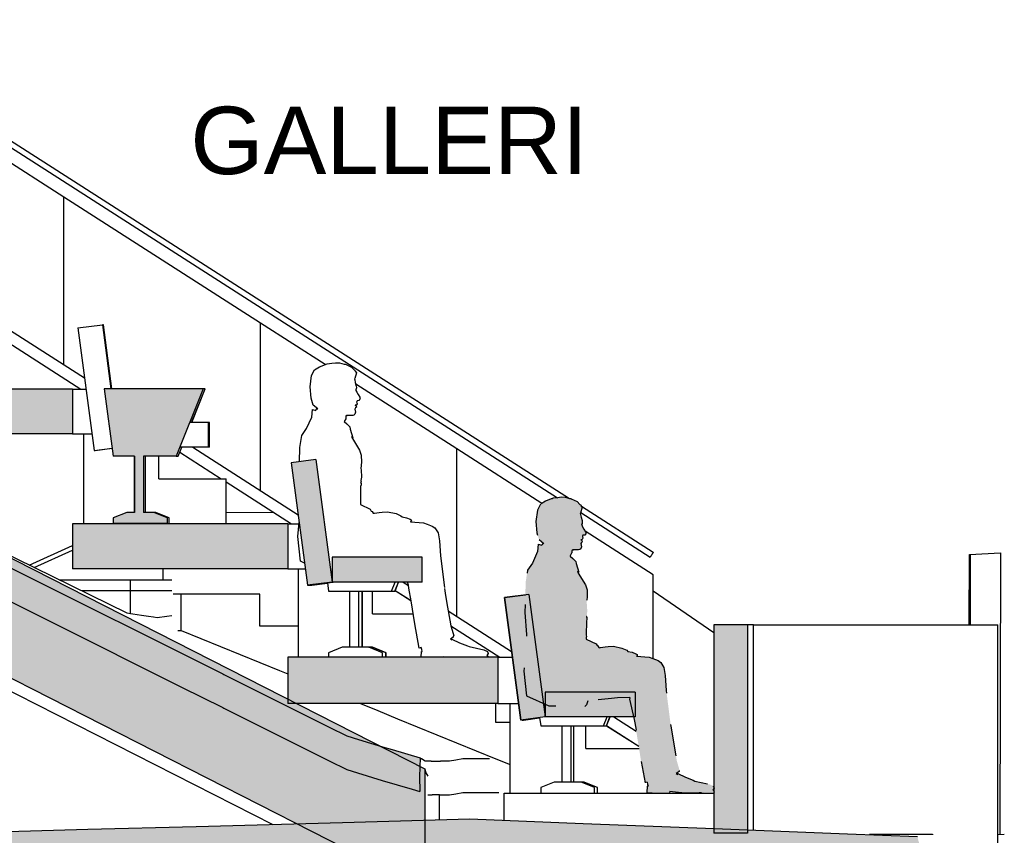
# Model space of a CAD drawing. Header units: millimetres. Extents: x 104309 to 136725, y -2961 to 21551.
# Tile 17 of 21: x 112759 to 117141, y 9330 to 12960. Entities that reach past the tile are written whole.
import ezdxf

# ---------------------------------------------------------------- set-up
doc = ezdxf.new("R2010")
doc.units = ezdxf.units.MM
doc.header["$LTSCALE"] = 0.5
doc.header["$MEASUREMENT"] = 0
doc.linetypes.add('PLINE', pattern=[0])
doc.linetypes.add('Små Stiplet', pattern=[564.444444, 282.222222, -282.222222])
for name, color, linetype in [('24-- Innervegger', 7, 'Continuous'), ('25- Dekke eksisterende salen', 7, 'Continuous'), ('25- Dekke eksisterende salen (Skravur)', 7, 'Continuous'), ('25- Dekke eksisterende salen(Nye konstruksjoner)', 7, 'Continuous'), ('253- Oppforet gulv_ påstøp (Skravur)(Nye konstruksjoner)', 7, 'Continuous'), ('253- Oppforet gulv_ påstøp(Nye konstruksjoner)', 7, 'Continuous'), ('26-- Yttertak', 7, 'Continuous'), ('26-- Yttertak (Skravur)', 7, 'Continuous'), ('27-- Fast inventar (Skravur)(Nye konstruksjoner)', 7, 'Continuous'), ('27-- Fast inventar(Nye konstruksjoner)', 7, 'Continuous'), ('281- Innvendige trapper(Nye konstruksjoner)', 7, 'Continuous'), ('287- Andre rekkverk_ håndlister og fendere (Skravur)(Nye konstruksjoner)', 7, 'Continuous'), ('287- Andre rekkverk_ håndlister og fendere(Nye konstruksjoner)', 7, 'Continuous'), ('68-- Inventar (løst) (Skravur)(Nye konstruksjoner)', 7, 'Continuous'), ('68-- Inventar (løst)(Nye konstruksjoner)', 7, 'Continuous'), ('838- Annen tekst', 7, 'Continuous')]:
    doc.layers.add(name, color=color, linetype=linetype)
doc.styles.add('GENERATED_STYLE_1', font='arial.ttf')

msp = doc.modelspace()

# ---------------------------------------------------------------- hatches: boundary and pattern name
at = {"layer": '25- Dekke eksisterende salen (Skravur)', "linetype": 'Continuous'}
for points in [[(108883.3, 12478), (108886.9, 12330.5), (108886.9, 12328), (108894.7, 12324.1), (109300.3, 12120.3), (109618.1, 11960.9), (109697.2, 11921.5), (110412.6, 11547.3), (110743, 11375.2), (111130.9, 11173.2), (111627.5, 10913.7), (112301, 10578.2), (112577.5, 10440.1), (112902.1, 10278), (113479.4, 9990.1), (113662.7, 9898.5), (113666.8, 9896.4), (113869.9, 9794.9), (113874.4, 9792.6), (114136.5, 9661.5), (114214.9, 9622.4), (114262.6, 9607.5), (114371.4, 9574.7), (114505.1, 9535.2), (114540.2, 9524.5), (114538.3, 9591.8), (114540.6, 9674.5), (114416.4, 9712), (114373.4, 9724.1), (114267.1, 9756.2), (114214.9, 9772.4), (114136.5, 9811.5), (113874.4, 9942.6), (113869.9, 9944.9), (113666.8, 10046.4), (113662.7, 10048.5), (113479.4, 10140.1), (112902.1, 10428), (112577.5, 10590.1), (112301, 10728.2), (111627.5, 11063.7), (111130.9, 11323.2), (110743, 11525.2), (110412.6, 11697.3), (109697.2, 12071.5), (109618.1, 12110.9), (109300.3, 12270.3), (108891, 12474.2)], [(111728.3, 9340), (111728.3, 9190), (114369.6, 9190), (113995.3, 9380.5), (113544.3, 9368.3), (113062.3, 9355.2), (112498.3, 9340)], [(114561.6, 9190), (116787.6, 9190), (116778.9, 9232.2), (116753.6, 9323.5), (116442.6, 9335.5), (115997.6, 9352.9), (115997.6, 9340.3), (115847.6, 9340.3), (115847.6, 9358.7), (115265.9, 9381.6), (114762, 9401.2), (114561.6, 9395.8)]]:
    msp.add_hatch(color=256, dxfattribs=at).paths.add_polyline_path(points)
at = {"layer": '253- Oppforet gulv_ påstøp (Skravur)(Nye konstruksjoner)', "linetype": 'Continuous'}
for points in [[(112045.3, 11316.3), (112045.3, 11116.3), (112993.7, 11116.3), (112993.7, 11316.3)], [(112993.3, 10716.5), (112993.3, 10516.3), (113952.2, 10516.3), (113952.2, 10716.5)], [(114887, 9916.3), (114887, 10122.3), (113952.2, 10122.3), (113952.2, 9916.3)]]:
    msp.add_hatch(color=256, dxfattribs=at).paths.add_polyline_path(points)
at = {"layer": '26-- Yttertak (Skravur)', "linetype": 'Continuous'}
for points in [[(108986.3, 12464), (108986.3, 12426.7), (109300.3, 12270.3), (109618.1, 12110.9), (109697.2, 12071.5), (110412.6, 11697.3), (110743, 11525.2), (111130.9, 11323.2), (111627.5, 11063.7), (112301, 10728.2), (112577.5, 10590.1), (112902.1, 10428), (113479.4, 10140.1), (113662.7, 10048.5), (113666.8, 10046.4), (113869.9, 9944.9), (113874.4, 9942.6), (114136.5, 9811.5), (114214.9, 9772.4), (114267.1, 9756.2), (114361.2, 9727.8), (113991, 9916.3), (113952.2, 9916.3), (113952.2, 9936)], [(108986.3, 11930.5), (114369.6, 9190), (114561.6, 9190), (114561.6, 9625.8), (114539.6, 9637), (114538.3, 9591.8), (114540.2, 9524.5), (114505.1, 9535.2), (114371.4, 9574.7), (114262.6, 9607.5), (114214.9, 9622.4), (114136.5, 9661.5), (113874.4, 9792.6), (113869.9, 9794.9), (113666.8, 9896.4), (113662.7, 9898.5), (113479.4, 9990.1), (112902.1, 10278), (112577.5, 10440.1), (112301, 10578.2), (111627.5, 10913.7), (111130.9, 11173.2), (110743, 11375.2), (110412.6, 11547.3), (109697.2, 11921.5), (109618.1, 11960.9), (109300.3, 12120.3), (108986.3, 12278.1)]]:
    msp.add_hatch(color=256, dxfattribs=at).paths.add_polyline_path(points)
at = {"layer": '27-- Fast inventar (Skravur)(Nye konstruksjoner)', "linetype": 'Continuous'}
for points in [[(113215.3, 11017.3), (113455.3, 11017.3), (113575.3, 11317.3), (113135.3, 11317.3), (113175.3, 11017.3)], [(113310.3, 10767.3), (113310.3, 11017.3), (113270.3, 11017.3), (113270.3, 10767.3)], [(113967.4, 10987.9), (114040.1, 10442.7), (114149.1, 10457.3), (114076.5, 11002.4)], [(113175.3, 10717.3), (113415.3, 10717.3), (113415.3, 10742.3), (113355.3, 10767.3), (113235.3, 10767.3), (113175.3, 10742.3)], [(114549.2, 10457.3), (114549.2, 10567.3), (114149.1, 10567.3), (114149.1, 10457.3)], [(114915.9, 10387.9), (114988.6, 9842.7), (115097.6, 9857.3), (115089.5, 9917.8), (115013.7, 9951.2), (115002.1, 10060.5), (115011.1, 10159.9), (115014.9, 10224), (115007.4, 10322.1), (115009.2, 10400.3)], [(115497.6, 9857.3), (115497.6, 9967.3), (115097.6, 9967.3), (115097.6, 9857.3)]]:
    msp.add_hatch(color=256, dxfattribs=at).paths.add_polyline_path(points)
at = {"layer": '287- Andre rekkverk_ håndlister og fendere (Skravur)(Nye konstruksjoner)', "linetype": 'Continuous'}
msp.add_hatch(color=256, dxfattribs=at).paths.add_polyline_path([(115849.8, 9521.9), (115847.6, 9521.9), (115847.6, 9340.3), (115997.6, 9340.3), (115997.6, 10267.3), (115847.6, 10267.3), (115847.6, 9543.6), (115848.9, 9540.1), (115847.6, 9538.3), (115847.6, 9527.4), (115849.8, 9523)])
at = {"layer": '68-- Inventar (løst) (Skravur)(Nye konstruksjoner)', "linetype": 'Continuous'}
msp.add_hatch(color=256, dxfattribs=at).paths.add_polyline_path([(115011.1, 10159.9), (115002.1, 10060.5), (115013.7, 9951.2), (115097.6, 9914.2), (115097.6, 9967.3), (115497.6, 9967.3), (115497.6, 9857.3), (115490.7, 9857.3), (115493.5, 9844.8), (115496.1, 9831.1), (115505.7, 9775), (115522.1, 9672.6), (115541.8, 9564.3), (115542.3, 9564.4), (115551.2, 9566.5), (115553.2, 9558.3), (115555.8, 9549), (115551.9, 9549), (115550.4, 9521), (115558.2, 9519.1), (115573, 9518.6), (115651.4, 9517.7), (115652.2, 9526.1), (115664.3, 9524.8), (115718.2, 9518.7), (115742.9, 9519.1), (115782.3, 9520), (115822.4, 9521.2), (115842, 9521.7), (115849.8, 9521.9), (115849.8, 9522), (115849.8, 9523), (115845.3, 9532), (115842.8, 9532.2), (115848.9, 9540.1), (115845.1, 9550.1), (115829.8, 9556.4), (115764, 9571), (115756.2, 9575.3), (115721.7, 9588.6), (115687.6, 9604.8), (115684, 9603.3), (115687.4, 9601.4), (115687.4, 9600.9), (115680.8, 9604.8), (115693.8, 9613.7), (115693.1, 9616.6), (115695.7, 9618.8), (115683.8, 9659.1), (115683, 9662.8), (115664, 9771.8), (115657.8, 9808.2), (115654.8, 9830.4), (115636.4, 9974.7), (115632, 10041.8), (115626, 10077.5), (115612.2, 10099.7), (115599.9, 10107.5), (115577.2, 10116.5), (115560.7, 10122.3), (115503.3, 10126.9), (115503.7, 10127.4), (115505, 10127.5), (115506.2, 10128.7), (115507.3, 10130), (115506.9, 10134.8), (115501.1, 10138), (115484.9, 10144.5), (115465.8, 10148.8), (115460.2, 10153.7), (115438.8, 10163.1), (115401.3, 10171.6), (115377.7, 10169.7), (115364.2, 10168.6), (115343.5, 10165.7), (115339.7, 10164.7), (115336.5, 10165.2), (115332.1, 10173), (115328.3, 10174.5), (115324.2, 10182.5), (115280, 10203.1), (115280, 10204.4), (115280, 10209.9), (115280.8, 10215.4), (115280.1, 10220.4), (115280.7, 10283.5), (115281.3, 10284.4), (115283.3, 10291), (115283.2, 10298.4), (115282.5, 10300.4), (115281.7, 10300.4), (115281, 10299.4), (115281.6, 10303.4), (115283.2, 10303.5), (115282.5, 10309.9), (115284.9, 10325.9), (115283.2, 10358.5), (115281.7, 10363.1), (115284.9, 10392.1), (115284.3, 10423.2), (115276.5, 10444.7), (115244.9, 10496.6), (115242.4, 10501.9), (115241.5, 10506.3), (115246.6, 10500.9), (115235.3, 10539.1), (115233.4, 10548.7), (115220.8, 10561.6), (115220.5, 10561.9), (115208.5, 10573.1), (115208.5, 10573.5), (115214.9, 10585.4), (115216.1, 10587), (115215.4, 10593.9), (115216.1, 10597.6), (115221.3, 10599.2), (115218.6, 10599.9), (115240.1, 10600.3), (115246.4, 10600.2), (115251.3, 10601.5), (115255.9, 10605.5), (115257.7, 10609.4), (115258.5, 10614.1), (115255.6, 10628.3), (115258.9, 10633.2), (115262.2, 10636.1), (115260.9, 10642.6), (115257.7, 10644.8), (115256.8, 10645.3), (115258.3, 10645.7), (115259.8, 10645.6), (115262.7, 10647), (115265.6, 10651.8), (115265.7, 10652.5), (115263.4, 10659.5), (115263.8, 10661.1), (115265.5, 10665.1), (115265.5, 10665.1), (115273.8, 10666.4), (115278.4, 10672.3), (115278.8, 10675.1), (115278.1, 10677.9), (115277.2, 10680.9), (115269.7, 10693.2), (115263.9, 10703), (115260.3, 10711.2), (115259.7, 10713.2), (115261.3, 10718.2), (115262.5, 10722.8), (115262.5, 10724.1), (115262, 10730.4), (115257, 10746.4), (115255, 10757.8), (115253.7, 10763.4), (115255.1, 10763.6), (115262.7, 10790.1), (115256.8, 10796.7), (115256.9, 10798.7), (115252, 10802.2), (115240.4, 10815.2), (115213.4, 10828.2), (115208.3, 10827.7), (115187.3, 10834.1), (115168.8, 10834.4), (115153.5, 10832.7), (115132.7, 10829.9), (115128.1, 10827.7), (115124.3, 10827), (115098.8, 10816.8), (115076.2, 10803.3), (115062.8, 10777.5), (115056.3, 10726.7), (115060.7, 10676.4), (115070, 10646.2), (115091.2, 10629.4), (115090.1, 10629.8), (115086.8, 10628.7), (115082.1, 10622.6), (115081.9, 10622), (115066.6, 10626.5), (115063.4, 10592.5), (115040.3, 10541.7), (115018.9, 10510), (115010.6, 10457.4), (115007.4, 10322.1), (115014.9, 10224)])

# ---------------------------------------------------------------- linework, layer by layer
at = {"layer": '24-- Innervegger', "linetype": 'PLINE'}
for p, q in [((113892, 10765.1), (113677.5, 10766)), ((112801.2, 10533), (112993.3, 10619.2)), ((112822.7, 10522.5), (112993.3, 10599)), ((116984.7, 10267.3), (116985.3, 10579.7)), ((116985.3, 10579.7), (117123.3, 10586.6)), ((116990.1, 10267.3), (116990.7, 10579.9)), ((117123.3, 10586.6), (117120.8, 9333.5)), ((113396.1, 10516.3), (113396.1, 10467.5)), ((115578.5, 10418.4), (115847.6, 10232.3))]:
    msp.add_line(p, q, dxfattribs=at)
at = {"layer": '25- Dekke eksisterende salen', "linetype": 'PLINE'}
for p, q in [((112288.3, 10784.6), (113235.4, 10320)), ((113235.4, 10320), (113252.2, 10317.4)), ((113252.2, 10317.4), (113262.9, 10315.8)), ((113262.9, 10315.8), (113281.6, 10312.9)), ((113281.6, 10312.9), (113300.4, 10310)), ((113300.4, 10310), (113332, 10305.5)), ((113332, 10305.5), (113355, 10302.2)), ((113355, 10302.2), (113370.8, 10300)), ((113370.8, 10300), (113414.2, 10305.9)), ((113414.2, 10305.9), (113435.8, 10308.9)), ((114540.6, 9674.5), (114547.5, 9670)), ((114563, 9660), (114547.5, 9670)), ((114590.8, 9660), (114563, 9660)), ((114590.8, 9660), (114630.9, 9660)), ((114671, 9660), (114630.9, 9660)), ((114699.8, 9665), (114671, 9660)), ((114731.3, 9670), (114699.8, 9665)), ((114768.4, 9670), (114731.3, 9670)), ((114808.7, 9670), (114768.4, 9670)), ((114849.3, 9670), (114808.7, 9670)), ((114574.5, 9510), (114594.9, 9510)), ((114626.8, 9510), (114594.9, 9510)), ((114626.8, 9510), (114671, 9510)), ((114671, 9510), (114699.8, 9515)), ((114699.8, 9515), (114731.3, 9520)), ((114731.3, 9520), (114768.4, 9520)), ((114768.4, 9520), (114808.7, 9520)), ((114808.7, 9520), (114853.8, 9520)), ((114853.8, 9520), (114891.6, 9520)), ((117140.6, 9333.7), (117111.2, 9332.7))]:
    msp.add_line(p, q, dxfattribs=at)
at = {"layer": '25- Dekke eksisterende salen', "linetype": 'PLINE', "flags": 128}
for points in [[(108883.3, 12478), (108891, 12474.2), (109300.3, 12270.3), (109618.1, 12110.9), (109697.2, 12071.5), (110412.6, 11697.3), (110743, 11525.2), (111130.9, 11323.2), (111627.5, 11063.7), (112301, 10728.2), (112577.5, 10590.1), (112902.1, 10428), (113479.4, 10140.1), (113662.7, 10048.5), (113666.8, 10046.4), (113869.9, 9944.9), (113874.4, 9942.6), (114136.5, 9811.5), (114214.9, 9772.4), (114267.1, 9756.2), (114373.4, 9724.1), (114416.4, 9712), (114540.6, 9674.5)], [(108886.9, 12328), (108894.7, 12324.1), (109300.3, 12120.3), (109618.1, 11960.9), (109697.2, 11921.5), (110412.6, 11547.3), (110743, 11375.2), (111130.9, 11173.2), (111627.5, 10913.7), (112301, 10578.2), (112577.5, 10440.1), (112902.1, 10278), (113479.4, 9990.1), (113662.7, 9898.5), (113666.8, 9896.4), (113869.9, 9794.9), (113874.4, 9792.6), (114136.5, 9661.5), (114214.9, 9622.4), (114262.6, 9607.5), (114371.4, 9574.7), (114505.1, 9535.2), (114540.2, 9524.5)], [(114540.6, 9674.5), (114538.3, 9591.8), (114540.2, 9524.5)], [(116753.6, 9323.5), (116442.6, 9335.5), (115849.5, 9358.7), (115265.9, 9381.6), (114762, 9401.2), (114194.8, 9386), (113544.3, 9368.3), (113062.3, 9355.2), (112498.3, 9340), (111481.9, 9340)]]:
    msp.add_lwpolyline(points, dxfattribs=at)
at = {"layer": '25- Dekke eksisterende salen(Nye konstruksjoner)', "linetype": 'PLINE'}
for p, q in [((112934.7, 10467.5), (113252.2, 10467.5)), ((113252.2, 10467.5), (113435.8, 10467.5)), ((113252.2, 10417.5), (113252.2, 10467.5)), ((113252.2, 10417.5), (113036.6, 10417.5)), ((113435.8, 10417.5), (113252.2, 10417.5)), ((113252.2, 10317.4), (113252.2, 10417.5))]:
    msp.add_line(p, q, dxfattribs=at)
at = {"layer": '253- Oppforet gulv_ påstøp(Nye konstruksjoner)', "linetype": 'PLINE'}
for p, q in [((112993.7, 11316.3), (112045.3, 11316.3)), ((112993.7, 11316.3), (113001.5, 11316.3)), ((112993.7, 11316.3), (112993.7, 11116.3)), ((113001.5, 11316.3), (113023, 11316.3)), ((113023, 11316.3), (113054.1, 11316.3)), ((112993.7, 11116.3), (112045.3, 11116.3)), ((112993.7, 11116.3), (113001.5, 11116.3)), ((113001.5, 11116.3), (113023, 11116.3)), ((113023, 11116.3), (113054.5, 11116.3)), ((113044.1, 10716.5), (113044.1, 11116.3)), ((113044.1, 11116.3), (113080.8, 11116.3)), ((113377.5, 10916.3), (113377.5, 11017.3)), ((113377.5, 10916.3), (113677.5, 10916.3)), ((113677.5, 10716.5), (113677.5, 10916.3)), ((112993.3, 10716.5), (112993.3, 10516.3)), ((113952.2, 10716.5), (112993.3, 10716.5)), ((113377.5, 10716.5), (113377.5, 10717.3)), ((113952.2, 10716.5), (113959.3, 10716.5)), ((113952.2, 10716.5), (113952.2, 10516.3)), ((113959.3, 10716.5), (113979.3, 10716.5)), ((113979.3, 10716.5), (114002.2, 10716.5)), ((113952.2, 10516.3), (112993.3, 10516.3)), ((113952.2, 10516.3), (113959.3, 10516.3)), ((113959.3, 10516.3), (113979.3, 10516.3)), ((113979.3, 10516.3), (114009.4, 10516.3)), ((113999.1, 10122.3), (113999.1, 10516.3)), ((113999.1, 10516.3), (114030.3, 10516.3)), ((114329.5, 10316.3), (114329.5, 10417.3)), ((114329.5, 10316.3), (114509.8, 10316.3)), ((113952.2, 10122.3), (113952.2, 9916.3)), ((114887, 10122.3), (113952.2, 10122.3)), ((114887, 10122.3), (114898, 10122.3)), ((114887, 10122.3), (114887, 9916.3)), ((114898, 10122.3), (114921.3, 10122.3)), ((114921.3, 10122.3), (114951.1, 10122.3)), ((114887, 9916.3), (113952.2, 9916.3)), ((114887, 9916.3), (114898, 9916.3)), ((114898, 9916.3), (114921.3, 9916.3)), ((114921.3, 9916.3), (114954.5, 9916.3)), ((114941.1, 9517.3), (114941.1, 9916.3)), ((114941.1, 9916.3), (114978.6, 9916.3)), ((115278.9, 9716.3), (115278.9, 9817.3)), ((115278.9, 9716.3), (115515.1, 9716.3)), ((114915.6, 9517.3), (115077.4, 9517.3)), ((114915.6, 9395.3), (114915.6, 9517.3)), ((115330.3, 9517.3), (115847.6, 9517.3)), ((115578.8, 9517.3), (115578.8, 9518.6))]:
    msp.add_line(p, q, dxfattribs=at)
at = {"layer": '26-- Yttertak', "linetype": 'PLINE'}
for p, q in [((108986.3, 12464), (114561.6, 9625.8)), ((108986.3, 11930.5), (114561.6, 9092.3)), ((112632.7, 10015.4), (113885.1, 9377.5)), ((114561.6, 9625.8), (114566.6, 9608.4)), ((114561.6, 9625.8), (114561.6, 9092.3)), ((114566.6, 9608.4), (114575.6, 9593.9)), ((114626.9, 9397.6), (114626.9, 9510))]:
    msp.add_line(p, q, dxfattribs=at)
at = {"layer": '27-- Fast inventar(Nye konstruksjoner)', "linetype": 'PLINE'}
for p, q in [((113017.9, 11587.9), (113126.9, 11602.4)), ((113017.9, 11587.9), (113090.6, 11042.7)), ((113131.4, 11602.4), (113126.9, 11602.4)), ((113126.9, 11602.4), (113164.9, 11317.3)), ((113169.4, 11317.3), (113131.4, 11602.4)), ((113135.1, 11317.3), (113175.1, 11017.3)), ((113135.3, 11317.3), (113135.1, 11317.3)), ((113135.3, 11317.3), (113175.3, 11017.3)), ((113575.3, 11317.3), (113135.3, 11317.3)), ((113575.3, 11317.3), (113455.3, 11017.3)), ((113524.1, 11167.3), (113584.1, 11317.3)), ((113524.5, 11167.3), (113584.5, 11317.3)), ((113584.1, 11317.3), (113575.3, 11317.3)), ((113584.1, 11317.3), (113584.5, 11317.3)), ((113599.6, 11167.3), (113515.3, 11167.3)), ((113604.1, 11167.3), (113599.6, 11167.3)), ((113599.6, 11057.3), (113599.6, 11167.3)), ((113604.1, 11057.3), (113604.1, 11167.3)), ((113090.6, 11042.7), (113170.3, 11053.3)), ((113090.6, 11042.7), (113095.1, 11042.7)), ((113095.1, 11042.7), (113170.3, 11052.8)), ((113464.1, 11017.3), (113480.1, 11057.3)), ((113464.5, 11017.3), (113480.5, 11057.3)), ((113599.6, 11057.3), (113471.3, 11057.3)), ((113604.1, 11057.3), (113599.6, 11057.3)), ((113175.3, 11017.3), (113175.1, 11017.3)), ((113270.1, 10767.3), (113270.1, 11017.3)), ((113270.3, 11017.3), (113270.3, 10767.3)), ((113310.3, 11017.3), (113310.3, 10767.3)), ((113455.3, 11017.3), (113310.3, 11017.3)), ((113319.1, 10767.3), (113319.1, 11017.3)), ((113319.5, 10767.3), (113319.5, 11017.3)), ((113455.3, 11017.3), (113464.1, 11017.3)), ((113464.1, 11017.3), (113464.5, 11017.3)), ((114076.5, 11002.4), (113967.4, 10987.9)), ((114077.5, 11002.4), (114076.5, 11002.4)), ((114076.5, 11002.4), (114149.1, 10457.3)), ((113967.4, 10987.9), (114040.1, 10442.7)), ((113235.1, 10767.3), (113175.1, 10742.3)), ((113175.1, 10742.3), (113175.1, 10717.3)), ((113175.3, 10742.3), (113175.1, 10742.3)), ((113175.3, 10742.3), (113175.3, 10717.3)), ((113235.3, 10767.3), (113235.1, 10767.3)), ((113364.1, 10767.3), (113355.3, 10767.3)), ((113424.1, 10742.3), (113364.1, 10767.3)), ((113364.1, 10767.3), (113364.5, 10767.3)), ((113424.5, 10742.3), (113364.5, 10767.3)), ((113415.3, 10742.3), (113415.3, 10717.3)), ((113424.1, 10717.3), (113424.1, 10742.3)), ((113424.1, 10742.3), (113424.5, 10742.3)), ((113424.5, 10717.3), (113424.5, 10742.3)), ((113175.3, 10717.3), (113175.1, 10717.3)), ((113415.3, 10717.3), (113175.3, 10717.3)), ((113415.3, 10717.3), (113424.1, 10717.3)), ((113424.1, 10717.3), (113424.5, 10717.3)), ((114149.1, 10567.3), (114149.1, 10457.3)), ((114549.2, 10567.3), (114149.1, 10567.3)), ((114550.2, 10567.3), (114549.2, 10567.3)), ((114549.2, 10567.3), (114549.2, 10457.3)), ((114149.1, 10489.3), (114147.1, 10504.5)), ((114040.1, 10442.7), (114044.4, 10442.7)), ((114044.4, 10442.7), (114128.5, 10453.9)), ((114045.4, 10442.7), (114128.6, 10453.8)), ((114045.4, 10442.9), (114045.4, 10442.7)), ((114045.4, 10442.7), (114059.2, 10442.7)), ((114059.2, 10442.7), (114128.8, 10452)), ((114128.5, 10453.9), (114153.4, 10457.3)), ((114128.5, 10453.9), (114133.4, 10417.3)), ((114413.4, 10417.3), (114429.4, 10457.3)), ((114414, 10417.3), (114430, 10457.3)), ((114428.1, 10417.3), (114444.1, 10457.3)), ((114429.4, 10417.3), (114445.4, 10457.3)), ((114550.2, 10457.3), (114549.2, 10457.3)), ((114133.4, 10417.3), (114173.4, 10417.3)), ((114173.4, 10417.3), (114413.4, 10417.3)), ((114228.5, 10167.3), (114228.5, 10417.3)), ((114268.5, 10167.3), (114268.5, 10417.3)), ((114268.9, 10167.3), (114268.9, 10417.3)), ((114283.3, 10167.3), (114283.3, 10417.3)), ((114284.3, 10167.3), (114284.3, 10417.3)), ((114413.4, 10417.3), (114414, 10417.3)), ((114414, 10417.3), (114428.1, 10417.3)), ((114428.1, 10417.3), (114429.4, 10417.3)), ((114915.7, 10387.9), (115009.2, 10400.4)), ((114988.4, 9842.7), (114915.7, 10387.9)), ((114915.7, 10387.9), (114915.9, 10387.9)), ((115024.9, 10402.4), (114915.9, 10387.9)), ((114915.9, 10387.9), (114988.6, 9842.7)), ((115024.9, 10402.4), (115097.6, 9857.3)), ((114193.4, 10167.3), (114133.4, 10142.3)), ((114313.4, 10167.3), (114193.4, 10167.3)), ((114373.4, 10142.3), (114313.4, 10167.3)), ((114313.4, 10167.3), (114314, 10167.3)), ((114374, 10142.3), (114314, 10167.3)), ((114328.2, 10167.3), (114314, 10167.3)), ((114388.1, 10142.3), (114328.2, 10167.3)), ((114328.2, 10167.3), (114329.4, 10167.3)), ((114389.4, 10142.3), (114329.4, 10167.3)), ((114133.4, 10142.3), (114133.4, 10122.3)), ((114373.4, 10122.3), (114373.4, 10142.3)), ((114373.4, 10142.3), (114374, 10142.3)), ((114374, 10122.3), (114374, 10142.3)), ((114388.1, 10122.3), (114388.1, 10142.3)), ((114388.1, 10142.3), (114389.4, 10142.3)), ((114389.4, 10122.3), (114389.4, 10142.3)), ((115097.6, 9967.3), (115097.6, 9857.3)), ((115497.6, 9967.3), (115097.6, 9967.3)), ((115497.6, 9967.3), (115497.6, 9857.3)), ((115097.4, 9858.6), (115097.4, 9914.3)), ((114988.6, 9842.7), (114988.4, 9842.7)), ((114993, 9843.3), (114993.1, 9842.7)), ((114993.1, 9842.7), (115072.6, 9853.3)), ((114993.1, 9842.7), (115000.6, 9842.7)), ((115000.6, 9842.7), (115072.7, 9852.3)), ((115072.5, 9853.9), (115077.4, 9817.3)), ((115072.5, 9853.9), (115077.4, 9817.3)), ((115077.4, 9817.3), (115117.4, 9817.3)), ((115117.4, 9817.3), (115357.4, 9817.3)), ((115172.4, 9567.3), (115172.4, 9817.3)), ((115172.4, 9567.3), (115172.4, 9817.3)), ((115212.4, 9567.3), (115212.4, 9817.3)), ((115224.7, 9567.3), (115224.7, 9817.3)), ((115225.2, 9567.3), (115225.2, 9817.3)), ((115357.4, 9817.3), (115373.4, 9857.3)), ((115357.4, 9817.3), (115369.6, 9817.3)), ((115369.6, 9817.3), (115385.6, 9857.3)), ((115369.6, 9817.3), (115370.3, 9817.3)), ((115370.3, 9817.3), (115386.3, 9857.3)), ((115137.4, 9567.3), (115077.4, 9542.3)), ((115137.4, 9567.3), (115077.4, 9542.3)), ((115257.4, 9567.3), (115137.4, 9567.3)), ((115317.4, 9542.3), (115257.4, 9567.3)), ((115269.6, 9567.3), (115257.4, 9567.3)), ((115329.6, 9542.3), (115269.6, 9567.3)), ((115269.6, 9567.3), (115270.3, 9567.3)), ((115330.3, 9542.3), (115270.3, 9567.3)), ((115077.4, 9542.3), (115077.4, 9517.3)), ((115077.4, 9542.3), (115077.4, 9517.3)), ((115077.4, 9517.3), (115317.4, 9517.3)), ((115317.4, 9517.3), (115317.4, 9542.3)), ((115317.4, 9517.3), (115329.6, 9517.3)), ((115329.6, 9517.3), (115329.6, 9542.3)), ((115329.6, 9542.3), (115330.3, 9542.3)), ((115329.6, 9517.3), (115330.3, 9517.3)), ((115330.3, 9517.3), (115330.3, 9542.3))]:
    msp.add_line(p, q, dxfattribs=at)
at = {"layer": '27-- Fast inventar(Nye konstruksjoner)', "linetype": 'PLINE', "flags": 128}
for points in [[(113270.3, 11017.3), (113215.3, 11017.3), (113175.3, 11017.3)], [(113270.3, 10767.3), (113235.3, 10767.3), (113175.3, 10742.3)], [(113415.3, 10742.3), (113355.3, 10767.3), (113310.3, 10767.3)], [(114549.2, 10457.3), (114149.1, 10457.3), (114040.1, 10442.7)], [(115497.6, 9857.3), (115097.6, 9857.3), (114988.6, 9842.7)]]:
    msp.add_lwpolyline(points, dxfattribs=at)
at = {"layer": '281- Innvendige trapper(Nye konstruksjoner)', "linetype": 'PLINE'}
for p, q in [((113478.3, 10404), (113441.5, 10404)), ((113478.3, 10242), (113478.3, 10404)), ((113828.2, 10404), (113478.3, 10404)), ((113828.2, 10261.1), (113828.2, 10404)), ((113999.1, 10261.1), (113828.2, 10261.1)), ((113462, 10242), (113478.3, 10242)), ((113478.3, 10242), (113565.8, 10206.3)), ((113565.8, 10206.3), (113653.2, 10170.5)), ((113653.2, 10170.5), (113740.7, 10134.8)), ((113740.7, 10134.8), (113828.2, 10099.1)), ((113828.2, 10099.1), (113915.7, 10063.4)), ((113915.7, 10063.4), (113952.2, 10048.5)), ((114276.1, 9916.3), (114353.1, 9884.8)), ((114878, 9832.6), (114878, 9916.3)), ((114353.1, 9884.8), (114440.6, 9849.1)), ((114440.6, 9849.1), (114528.1, 9813.4)), ((114941.1, 9832.6), (114878, 9832.6)), ((114528.1, 9813.4), (114615.6, 9777.7)), ((114615.6, 9777.7), (114703.1, 9742)), ((114703.1, 9742), (114790.6, 9706.3)), ((114790.6, 9706.3), (114878, 9670.5)), ((114878, 9670.5), (114941.1, 9644.8))]:
    msp.add_line(p, q, dxfattribs=at)
at = {"layer": '287- Andre rekkverk_ håndlister og fendere(Nye konstruksjoner)', "linetype": 'PLINE'}
for p, q in [((111334.8, 13307.8), (115205.5, 10828.5)), ((111334.8, 13278.1), (115152.8, 10832.6)), ((112955.6, 12169.7), (112081.3, 12729.7)), ((112955.6, 11424.4), (112955.6, 12169.7)), ((113829.9, 11609.7), (112955.6, 12169.7)), ((112592.1, 11657.3), (113047.5, 11365.5)), ((112530.4, 11637.4), (113031.8, 11316.3)), ((112530.4, 11637.2), (113031.5, 11316.3)), ((113829.9, 10864.4), (113829.9, 11609.7)), ((114117.9, 11425.2), (113829.9, 11609.7)), ((114704.2, 11049.7), (114254.2, 11337.9)), ((113528.8, 11057.3), (113998.3, 10756.6)), ((114704.2, 10304.4), (114704.2, 11049.7)), ((115082.8, 10807.2), (114704.2, 11049.7)), ((113471.4, 11034.5), (113656, 10916.3)), ((113471.5, 11034.6), (113656.3, 10916.3)), ((113677.5, 10902.7), (113968.2, 10716.5)), ((113677.5, 10902.5), (113967.9, 10716.5)), ((115259, 10794.3), (115578.4, 10589.7)), ((115255.9, 10766.5), (115564.9, 10568.6)), ((115578.5, 10489.7), (115275.4, 10683.8)), ((115565, 10568.8), (115564.9, 10568.6)), ((115565.4, 10569.3), (115565, 10568.8)), ((115565.9, 10570.1), (115565.4, 10569.3)), ((115566.6, 10571.1), (115565.9, 10570.1)), ((115567.5, 10572.4), (115566.6, 10571.1)), ((115568.5, 10573.9), (115567.5, 10572.4)), ((115569.5, 10575.6), (115568.5, 10573.9)), ((115570.7, 10577.3), (115569.5, 10575.6)), ((115571.9, 10579.2), (115570.7, 10577.3)), ((115573, 10581), (115571.9, 10579.2)), ((115574.2, 10582.8), (115573, 10581)), ((115575.2, 10584.4), (115574.2, 10582.8)), ((115576.1, 10585.9), (115575.2, 10584.4)), ((115576.9, 10587.2), (115576.1, 10585.9)), ((115577.6, 10588.3), (115576.9, 10587.2)), ((115578, 10589.1), (115577.6, 10588.3)), ((115578.3, 10589.5), (115578, 10589.1)), ((115578.4, 10589.7), (115578.3, 10589.5)), ((115578.5, 10116), (115578.5, 10489.7)), ((114465.6, 10457.3), (114488.7, 10442.5)), ((114430.5, 10420.1), (114500.4, 10375.4)), ((114430.6, 10420.3), (114500.3, 10375.6)), ((114666.2, 10328.8), (114947.6, 10148.5)), ((114677.8, 10261.9), (114895.9, 10122.3)), ((114677.9, 10261.7), (114895.6, 10122.3)), ((115847.6, 10267.3), (115847.6, 9340.3)), ((115997.6, 10267.3), (115847.6, 10267.3)), ((115997.9, 10267.3), (115997.6, 10267.3)), ((115997.6, 10267.3), (115997.6, 9340.3)), ((116013.4, 10267.3), (115997.9, 10267.3)), ((116024.2, 10267.3), (116013.4, 10267.3)), ((116024.2, 10267.3), (116067.5, 10267.3)), ((116024.2, 9351.9), (116024.2, 10267.3)), ((116067.5, 10267.3), (116203.1, 10267.3)), ((116203.1, 10267.3), (116330.1, 10267.3)), ((116330.1, 10267.3), (116448.3, 10267.3)), ((116448.3, 10267.3), (116557.3, 10267.3)), ((116557.3, 10267.3), (116657.1, 10267.3)), ((116657.1, 10267.3), (116747.4, 10267.3)), ((116747.4, 10267.3), (116828, 10267.3)), ((116828, 10267.3), (116898.8, 10267.3)), ((116898.8, 10267.3), (116959.6, 10267.3)), ((116959.6, 10267.3), (117010.4, 10267.3)), ((117010.4, 10267.3), (117051, 10267.3)), ((117051, 10267.3), (117081.4, 10267.3)), ((117081.4, 10267.3), (117101.4, 10267.3)), ((117101.4, 10267.3), (117111.2, 10267.3)), ((117111.2, 9173), (117111.2, 10267.3)), ((115370.6, 9818), (115513.5, 9726.5)), ((115370.7, 9818.1), (115513.5, 9726.7)), ((115402.3, 9857.3), (115502.7, 9793)), ((115997.6, 9340.3), (115847.6, 9340.3)), ((116540.6, 9335.6), (116557.3, 9335.6)), ((116557.3, 9335.6), (116657.1, 9335.6)), ((116657.1, 9335.6), (116747.4, 9335.6)), ((116747.4, 9335.6), (116821.4, 9335.6)), ((116821.4, 9335.6), (116821.4, 9331.5))]:
    msp.add_line(p, q, dxfattribs=at)
at = {"layer": '68-- Inventar (løst)(Nye konstruksjoner)', "linetype": 'Små Stiplet'}
for p, q in [((114057.7, 11376.2), (114071.1, 11402)), ((114071.1, 11402), (114093.8, 11415.6)), ((114093.8, 11415.6), (114119.2, 11425.7)), ((114119.2, 11425.7), (114123.1, 11426.5)), ((114123.1, 11426.5), (114127.7, 11428.6)), ((114127.7, 11428.6), (114148.4, 11431.4)), ((114148.4, 11431.4), (114163.7, 11433.1)), ((114163.7, 11433.1), (114182.3, 11432.8)), ((114182.3, 11432.8), (114203.2, 11426.4)), ((114203.2, 11426.4), (114208.4, 11427)), ((114208.4, 11427), (114235.3, 11413.9)), ((114235.3, 11413.9), (114246.9, 11400.9)), ((114246.9, 11400.9), (114251.8, 11397.5)), ((114251.8, 11397.5), (114251.7, 11395.5)), ((114251.7, 11395.5), (114257.6, 11388.8)), ((114051.2, 11325.4), (114057.7, 11376.2)), ((114250, 11362.4), (114248.6, 11362.2)), ((114248.6, 11362.2), (114250, 11356.6)), ((114257.6, 11388.8), (114250, 11362.4)), ((114250, 11356.6), (114251.9, 11345.1)), ((114055.7, 11275.1), (114051.2, 11325.4)), ((114251.9, 11345.1), (114256.9, 11329.1)), ((114256.2, 11317), (114254.7, 11312)), ((114254.7, 11312), (114255.2, 11309.9)), ((114255.2, 11309.9), (114258.9, 11301.7)), ((114257.4, 11321.5), (114256.2, 11317)), ((114256.9, 11329.1), (114257.4, 11322.9)), ((114257.4, 11322.9), (114257.4, 11321.5)), ((114065, 11244.9), (114055.7, 11275.1)), ((114260.4, 11263.8), (114258.7, 11259.8)), ((114258.9, 11301.7), (114264.7, 11291.9)), ((114268.7, 11265.1), (114260.4, 11263.8)), ((114264.7, 11291.9), (114272.1, 11279.6)), ((114273.3, 11271.1), (114268.7, 11265.1)), ((114272.1, 11279.6), (114273, 11276.6)), ((114273, 11276.6), (114273.7, 11273.9)), ((114273.7, 11273.9), (114273.3, 11271.1)), ((114058.3, 11191.2), (114061.6, 11225.2)), ((114061.6, 11225.2), (114076.8, 11220.8)), ((114086.2, 11228.1), (114065, 11244.9)), ((114076.8, 11220.8), (114077.1, 11221.4)), ((114077.1, 11221.4), (114081.7, 11227.4)), ((114081.7, 11227.4), (114085.1, 11228.5)), ((114085.1, 11228.5), (114086.2, 11228.1)), ((114253.8, 11232), (114250.5, 11227)), ((114250.5, 11227), (114253.4, 11212.8)), ((114253.2, 11244.5), (114251.7, 11244)), ((114251.7, 11244), (114252.6, 11243.5)), ((114252.6, 11243.5), (114255.8, 11241.3)), ((114254.7, 11244.3), (114253.2, 11244.5)), ((114257.2, 11234.8), (114253.8, 11232)), ((114257.7, 11245.7), (114254.7, 11244.3)), ((114255.8, 11241.3), (114257.2, 11234.8)), ((114260.5, 11250.6), (114257.7, 11245.7)), ((114258.7, 11259.8), (114258.3, 11258.2)), ((114258.3, 11258.2), (114260.7, 11251.3)), ((114260.7, 11251.3), (114260.5, 11250.6)), ((114035.2, 11140.4), (114058.3, 11191.2)), ((114209.8, 11184.2), (114203.4, 11172.3)), ((114211, 11185.8), (114209.8, 11184.2)), ((114211, 11196.4), (114210.3, 11192.6)), ((114210.3, 11192.6), (114211, 11185.8)), ((114216.3, 11197.9), (114211, 11196.4)), ((114235, 11199), (114213.5, 11198.6)), ((114213.5, 11198.6), (114216.3, 11197.9)), ((114241.3, 11198.9), (114235, 11199)), ((114246.2, 11200.2), (114241.3, 11198.9)), ((114250.8, 11204.3), (114246.2, 11200.2)), ((114252.6, 11208.1), (114250.8, 11204.3)), ((114253.4, 11212.8), (114252.6, 11208.1)), ((114013.9, 11108.8), (114035.2, 11140.4)), ((114203.4, 11172.3), (114203.4, 11171.8)), ((114203.4, 11171.8), (114215.4, 11160.6)), ((114215.4, 11160.6), (114215.8, 11160.3)), ((114215.8, 11160.3), (114228.4, 11147.5)), ((114228.4, 11147.5), (114230.2, 11137.9)), ((114230.2, 11137.9), (114241.5, 11099.7)), ((114005.5, 11056.2), (114013.9, 11108.8)), ((114241.5, 11099.7), (114236.4, 11105.1)), ((114236.4, 11105.1), (114237.3, 11100.6)), ((114237.3, 11100.6), (114239.8, 11095.3)), ((114239.8, 11095.3), (114271.4, 11043.4)), ((114004, 10992.8), (114005.5, 11056.2)), ((114271.4, 11043.4), (114279.3, 11021.9)), ((114279.3, 11021.9), (114279.9, 10990.9)), ((114279.9, 10990.9), (114276.6, 10961.8)), ((114276.6, 10961.8), (114278.1, 10957.2)), ((114278.1, 10957.2), (114279.8, 10924.6)), ((114279.8, 10924.6), (114277.4, 10908.6)), ((114275.6, 10882.2), (114275, 10819.1)), ((114276.2, 10883.1), (114275.6, 10882.2)), ((114276.5, 10902.2), (114275.9, 10898.1)), ((114275.9, 10898.1), (114276.7, 10899.1)), ((114278.2, 10889.7), (114276.2, 10883.1)), ((114278.1, 10902.3), (114276.5, 10902.2)), ((114276.7, 10899.1), (114277.4, 10899.1)), ((114277.4, 10908.6), (114278.1, 10902.3)), ((114277.4, 10899.1), (114278.1, 10897.1)), ((114278.1, 10897.1), (114278.2, 10889.7)), ((114275.7, 10814.1), (114274.9, 10808.6)), ((114274.9, 10808.6), (114274.9, 10803.2)), ((114274.9, 10803.2), (114274.9, 10801.8)), ((114274.9, 10801.8), (114319.1, 10781.2)), ((114275, 10819.1), (114275.7, 10814.1)), ((114319.1, 10781.2), (114323.2, 10773.3)), ((115262.7, 10790.1), (115255.1, 10763.6)), ((115256.9, 10798.7), (115256.8, 10796.7)), ((115256.8, 10796.7), (115262.7, 10790.1)), ((114323.2, 10773.3), (114327, 10771.7)), ((114327, 10771.7), (114331.4, 10763.9)), ((114331.4, 10763.9), (114334.6, 10763.4)), ((114334.6, 10763.4), (114338.5, 10764.4)), ((114338.5, 10764.4), (114359.1, 10767.3)), ((114359.1, 10767.3), (114372.6, 10768.5)), ((114372.6, 10768.5), (114396.2, 10770.3)), ((114396.2, 10770.3), (114433.7, 10761.8)), ((114433.7, 10761.8), (114455.2, 10752.4)), ((114455.2, 10752.4), (114460.7, 10747.6)), ((114460.7, 10747.6), (114479.8, 10743.2)), ((114479.8, 10743.2), (114496, 10736.7)), ((114496, 10736.7), (114501.8, 10733.5)), ((115255.1, 10763.6), (115253.7, 10763.4)), ((113997, 10659.2), (114002.8, 10722.7)), ((114498.6, 10726.1), (114498.2, 10725.6)), ((114498.2, 10725.6), (114555.6, 10721)), ((114499.9, 10726.3), (114498.6, 10726.1)), ((114501.1, 10727.5), (114499.9, 10726.3)), ((114502.2, 10728.8), (114501.1, 10727.5)), ((114501.8, 10733.5), (114502.2, 10728.8)), ((114555.6, 10721), (114572.1, 10715.2)), ((114572.1, 10715.2), (114594.8, 10706.2)), ((114594.8, 10706.2), (114607.1, 10698.4)), ((114607.1, 10698.4), (114620.9, 10676.2)), ((114008.7, 10549.9), (113997, 10659.2)), ((114620.9, 10676.2), (114626.9, 10640.6)), ((115263.4, 10659.5), (115265.7, 10652.5)), ((115273.8, 10666.4), (115265.5, 10665.1)), ((115278.4, 10672.3), (115273.8, 10666.4)), ((114626.9, 10640.6), (114631.3, 10573.4)), ((115066.6, 10626.5), (115081.9, 10622)), ((115070, 10646.2), (115091.2, 10629.4)), ((115090.1, 10629.8), (115086.8, 10628.7)), ((115090.1, 10629.8), (115091.2, 10629.4)), ((115262.7, 10647), (115259.8, 10645.6)), ((115260.9, 10642.6), (115262.2, 10636.1)), ((114631.3, 10573.4), (114649.8, 10429.1)), ((115208.5, 10573.5), (115208.5, 10573.1)), ((115221.3, 10599.2), (115216.1, 10597.6)), ((115218.6, 10599.9), (115221.3, 10599.2)), ((114026.9, 10541.9), (114008.7, 10549.9)), ((114149.1, 10504.5), (114143.9, 10504.6)), ((115241.5, 10506.3), (115246.6, 10500.9)), ((114488.5, 10443.5), (114485.4, 10457.3)), ((114491, 10429.9), (114488.5, 10443.5)), ((114500.7, 10373.7), (114491, 10429.9)), ((114649.8, 10429.1), (114652.7, 10407)), ((114652.7, 10407), (114658.9, 10370.5)), ((114517, 10271.3), (114500.7, 10373.7)), ((114658.9, 10370.5), (114677.9, 10261.6)), ((115281.6, 10303.4), (115281, 10299.4)), ((115281.7, 10300.4), (115281, 10299.4)), ((115283.2, 10303.5), (115281.6, 10303.4)), ((115282.5, 10300.4), (115281.7, 10300.4)), ((114536.7, 10163), (114517, 10271.3)), ((114677.9, 10261.6), (114678.7, 10257.8)), ((114678.7, 10257.8), (114690.7, 10217.5)), ((114688.7, 10212.4), (114675.7, 10203.5)), ((114690.7, 10217.5), (114688.1, 10215.3)), ((114688.1, 10215.3), (114688.7, 10212.4)), ((114675.7, 10203.5), (114682.3, 10199.7)), ((114679, 10202), (114682.5, 10203.5)), ((114682.4, 10200.1), (114679, 10202)), ((114682.3, 10199.7), (114682.4, 10200.1)), ((114682.5, 10203.5), (114716.6, 10187.4)), ((114716.6, 10187.4), (114751.1, 10174)), ((114751.1, 10174), (114758.9, 10169.8)), ((114758.9, 10169.8), (114824.7, 10155.1)), ((115280, 10203.1), (115324.2, 10182.5)), ((115324.2, 10182.5), (115328.3, 10174.5)), ((115328.3, 10174.5), (115332.1, 10173)), ((115332.1, 10173), (115336.5, 10165.2)), ((114537.3, 10163.1), (114536.7, 10163)), ((114546.1, 10165.2), (114537.3, 10163.1)), ((114545.5, 10122.3), (114546.8, 10147.8)), ((114548.1, 10157.1), (114546.1, 10165.2)), ((114546.8, 10147.8), (114550.7, 10147.8)), ((114550.7, 10147.8), (114548.1, 10157.1)), ((114647.1, 10124.8), (114646.9, 10122.3)), ((114659.2, 10123.5), (114647.1, 10124.8)), ((114670.3, 10122.3), (114659.2, 10123.5)), ((114824.7, 10155.1), (114840.1, 10148.8)), ((114843.9, 10138.8), (114837.7, 10130.9)), ((114837.7, 10130.9), (114840.2, 10130.8)), ((114840.1, 10148.8), (114843.9, 10138.8)), ((114840.2, 10130.8), (114844.4, 10122.3)), ((115503.7, 10127.4), (115503.3, 10126.9)), ((115505, 10127.5), (115503.7, 10127.4)), ((115506.9, 10134.8), (115507.3, 10130)), ((115277.7, 9907.2), (115273.8, 9903.6)), ((115278.8, 9907.3), (115277.7, 9907.2)), ((115287.7, 9928.1), (115281.3, 9910.6)), ((115474.7, 9939.5), (115473.1, 9935.7)), ((115473.8, 9943.6), (115474.7, 9939.5)), ((115693.8, 9613.7), (115680.8, 9604.8)), ((115680.8, 9604.8), (115687.4, 9600.9)), ((115687.6, 9604.8), (115684, 9603.3)), ((115684, 9603.3), (115687.4, 9601.4)), ((115687.4, 9601.4), (115687.4, 9600.9)), ((115695.7, 9618.8), (115693.1, 9616.6)), ((115693.1, 9616.6), (115693.8, 9613.7)), ((115551.9, 9549), (115550.4, 9521)), ((115555.8, 9549), (115551.9, 9549)), ((115652.2, 9526.1), (115651.4, 9517.7)), ((115848.9, 9540.1), (115842.8, 9532.2)), ((115842.8, 9532.2), (115845.3, 9532)), ((115845.1, 9550.1), (115848.9, 9540.1)), ((115845.3, 9532), (115849.8, 9523))]:
    msp.add_line(p, q, dxfattribs=at)
at = {"layer": '68-- Inventar (løst)(Nye konstruksjoner)', "linetype": 'Små Stiplet', "flags": 128}
for points in [[(115213.4, 10828.2), (115208.3, 10827.7), (115187.3, 10834.1), (115168.8, 10834.4), (115153.5, 10832.7), (115132.7, 10829.9), (115128.1, 10827.7), (115124.3, 10827), (115098.8, 10816.8), (115076.2, 10803.3)], [(115213.4, 10828.2), (115240.4, 10815.2), (115252, 10802.2), (115256.9, 10798.7)], [(115076.2, 10803.3), (115062.8, 10777.5), (115056.3, 10726.7), (115060.7, 10676.4), (115070, 10646.2)], [(115253.7, 10763.4), (115255, 10757.8), (115257, 10746.4), (115262, 10730.4), (115262.5, 10724.1), (115262.5, 10722.8), (115261.3, 10718.2), (115259.7, 10713.2)], [(115259.7, 10713.2), (115260.3, 10711.2), (115263.9, 10703), (115269.7, 10693.2), (115277.2, 10680.9), (115278.1, 10677.9), (115278.8, 10675.1), (115278.4, 10672.3)], [(115265.7, 10652.5), (115265.6, 10651.8), (115262.7, 10647)], [(115265.5, 10665.1), (115263.8, 10661.1), (115263.4, 10659.5)], [(115066.6, 10626.5), (115063.4, 10592.5), (115040.3, 10541.7), (115018.9, 10510), (115010.6, 10457.4), (115007.4, 10322.1), (115014.9, 10224), (115011.1, 10159.9), (115002.1, 10060.5), (115013.7, 9951.2)], [(115086.8, 10628.7), (115082.1, 10622.6), (115081.9, 10622)], [(115255.6, 10628.3), (115258.5, 10614.1), (115257.7, 10609.4), (115255.9, 10605.5), (115251.3, 10601.5)], [(115262.2, 10636.1), (115258.9, 10633.2), (115255.6, 10628.3)], [(115259.8, 10645.6), (115258.3, 10645.7), (115256.8, 10645.3)], [(115256.8, 10645.3), (115257.7, 10644.8), (115260.9, 10642.6)], [(115216.1, 10587), (115214.9, 10585.4), (115208.5, 10573.5)], [(115208.5, 10573.1), (115220.5, 10561.9), (115220.8, 10561.6), (115233.4, 10548.7)], [(115216.1, 10597.6), (115215.4, 10593.9), (115216.1, 10587)], [(115251.3, 10601.5), (115246.4, 10600.2), (115240.1, 10600.3), (115218.6, 10599.9)], [(115233.4, 10548.7), (115235.3, 10539.1), (115246.6, 10500.9)], [(115241.5, 10506.3), (115242.4, 10501.9), (115244.9, 10496.6), (115276.5, 10444.7), (115284.3, 10423.2), (115284.9, 10392.1), (115281.7, 10363.1), (115283.2, 10358.5), (115284.9, 10325.9), (115282.5, 10309.9), (115283.2, 10303.5)], [(115282.5, 10300.4), (115283.2, 10298.4), (115283.3, 10291), (115281.3, 10284.4), (115280.7, 10283.5)], [(115280.7, 10283.5), (115280.1, 10220.4), (115280.8, 10215.4), (115280, 10209.9), (115280, 10204.4), (115280, 10203.1)], [(115336.5, 10165.2), (115339.7, 10164.7), (115343.5, 10165.7), (115364.2, 10168.6), (115377.7, 10169.7), (115401.3, 10171.6), (115438.8, 10163.1), (115460.2, 10153.7), (115465.8, 10148.8)], [(115465.8, 10148.8), (115484.9, 10144.5), (115501.1, 10138), (115506.9, 10134.8)], [(115503.3, 10126.9), (115560.7, 10122.3), (115577.2, 10116.5), (115599.9, 10107.5), (115612.2, 10099.7)], [(115507.3, 10130), (115506.2, 10128.7), (115505, 10127.5)], [(115612.2, 10099.7), (115626, 10077.5), (115632, 10041.8), (115636.4, 9974.7), (115654.8, 9830.4), (115657.8, 9808.2), (115664, 9771.8), (115683, 9662.8), (115683.8, 9659.1), (115695.7, 9618.8)], [(115013.7, 9951.2), (115114.4, 9906.8), (115175.1, 9905.1), (115204.8, 9903.2), (115273.8, 9903.6)], [(115281.3, 9910.6), (115279.5, 9908.9), (115278.8, 9907.3)], [(115473.8, 9943.6), (115419.5, 9941.4), (115392.5, 9939.1), (115287.7, 9928.1)], [(115473.1, 9935.7), (115493.5, 9844.8), (115496.1, 9831.1), (115505.7, 9775), (115522.1, 9672.6), (115541.8, 9564.3)], [(115687.6, 9604.8), (115721.7, 9588.6), (115756.2, 9575.3), (115764, 9571), (115829.8, 9556.4), (115845.1, 9550.1)], [(115551.2, 9566.5), (115542.3, 9564.4), (115541.8, 9564.3)], [(115551.2, 9566.5), (115553.2, 9558.3), (115555.8, 9549)], [(115550.4, 9521), (115558.2, 9519.1), (115573, 9518.6), (115651.4, 9517.7)], [(115652.2, 9526.1), (115664.3, 9524.8), (115718.2, 9518.7), (115742.9, 9519.1), (115782.3, 9520), (115822.4, 9521.2), (115842, 9521.7), (115849.8, 9521.9)], [(115849.8, 9523), (115849.8, 9522), (115849.8, 9521.9)]]:
    msp.add_lwpolyline(points, dxfattribs=at)

# ---------------------------------------------------------------- texts
at = {"layer": '838- Annen tekst', "linetype": 'Continuous', "insert": (115288.6, 12572.6), "char_height": 300, "attachment_point": 3, "style": 'GENERATED_STYLE_1'}
msp.add_mtext('\\A1;{\\pqr;\\fArial|b0|i0|c0|p0;\\W1.000000;GALLERI}', dxfattribs=at)

doc.saveas('drawing.dxf')
